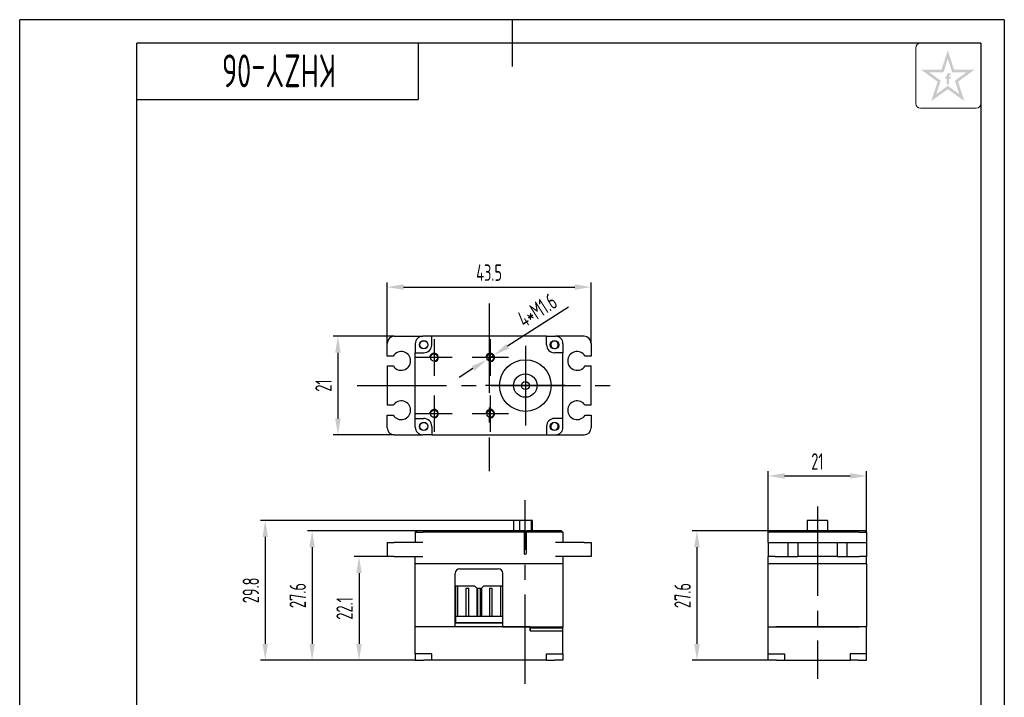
# Model space of a CAD drawing. Header units: millimetres. Extents: x -26 to 185, y -5 to 292.
# Tile 2 of 2: x -25 to 185, y 148 to 292. Entities that reach past the tile are written whole.
import ezdxf
from ezdxf.enums import TextEntityAlignment as Align

# ---------------------------------------------------------------- set-up
doc = ezdxf.new("R2010")
doc.units = ezdxf.units.MM
doc.linetypes.add('CENTER2', pattern=[28.575, 19.05, -3.175, 3.175, -3.175])
for name, color, linetype in [('1轮廓实线层', 7, 'Continuous'), ('2细线层', 4, 'Continuous'), ('3中心线层', 1, 'CENTER2'), ('6文字层', 3, 'Continuous'), ('7标注层', 4, 'Continuous'), ('图框层', 7, 'Continuous')]:
    doc.layers.add(name, color=color, linetype=linetype)
doc.styles.add('PC_TEXTSTYLE', font='ISOCP.SHX', dxfattribs={"width": 0.707, "bigfont": 'GBCBIG.SHX'})
doc.dimstyles.new('GB_DIAMETER', dxfattribs={"dimtxt": 3.5, "dimasz": 3.5, "dimexe": 1, "dimexo": 0, "dimgap": 1.5, "dimtad": 1, "dimjust": 4, "dimdsep": 46, "dimtxsty": 'PC_TEXTSTYLE', "dimcen": 0, "dimclrd": 256, "dimclrt": 3, "dimadec": 0, "dimazin": 2, "dimtp": 0.1, "dimtm": 0.1, "dimtfac": 0.71, "dimtdec": 3, "dimtmove": 0, "dimatfit": 2, "dimfxl": 1, "dimtfill": 1, "dimarcsym": 0})
doc.dimstyles.new('GB_LINEAR', dxfattribs={"dimtxt": 3.5, "dimasz": 3.5, "dimexe": 1, "dimexo": 0, "dimgap": 1.5, "dimtad": 1, "dimdsep": 46, "dimtxsty": 'PC_TEXTSTYLE', "dimcen": 0, "dimclrd": 256, "dimclrt": 3, "dimadec": 0, "dimazin": 2, "dimtp": 0.1, "dimtm": 0.1, "dimtfac": 0.71, "dimtdec": 3, "dimtmove": 0, "dimatfit": 3, "dimfxl": 1, "dimtfill": 1, "dimarcsym": 0})

# ---------------------------------------------------------------- blocks, each defined once
blk = doc.blocks.new('*D3')
at = {"layer": '7标注层', "color": 0, "lineweight": -2}
for p, q in [((53.37, 177.53), (46.37, 177.53)), ((59.37, 155.43), (46.37, 155.43))]:
    blk.add_line(p, q, dxfattribs=at)
at = {"layer": '7标注层', "lineweight": -2}
blk.add_line((47.37, 174.03), (47.37, 158.93), dxfattribs=at)
at = {"layer": '7标注层'}
for points in [[(47.96, 174.03), (46.79, 174.03), (47.37, 177.53)], [(46.79, 158.93), (47.96, 158.93), (47.37, 155.43)]]:
    blk.add_solid(points, dxfattribs=at)
at = {"layer": 'Defpoints', "color": 0}
for p in [(53.37, 177.53), (47.37, 155.43), (59.37, 155.43)]:
    blk.add_point(p, dxfattribs=at)
at = {"layer": '7标注层', "color": 3, "insert": (44.3, 166.48), "char_height": 3.5, "attachment_point": 5, "rotation": 90, "style": 'PC_TEXTSTYLE', "bg_fill": 3, "box_fill_scale": 1.1, "bg_fill_color": 257, "bg_fill_transparency": 0}
blk.add_mtext('22.1', dxfattribs=at)
blk = doc.blocks.new('*D4')
at = {"layer": '7标注层', "color": 0, "lineweight": -2}
for p, q in [((59.67, 183.03), (36.37, 183.03)), ((59.37, 155.43), (36.37, 155.43))]:
    blk.add_line(p, q, dxfattribs=at)
at = {"layer": '7标注层', "lineweight": -2}
blk.add_line((37.37, 179.53), (37.37, 158.93), dxfattribs=at)
at = {"layer": '7标注层'}
for points in [[(37.96, 179.53), (36.79, 179.53), (37.37, 183.03)], [(36.79, 158.93), (37.96, 158.93), (37.37, 155.43)]]:
    blk.add_solid(points, dxfattribs=at)
at = {"layer": 'Defpoints', "color": 0}
for p in [(59.67, 183.03), (37.37, 155.43), (59.37, 155.43)]:
    blk.add_point(p, dxfattribs=at)
at = {"layer": '7标注层', "color": 3, "insert": (34.3, 169.23), "char_height": 3.5, "attachment_point": 5, "rotation": 90, "style": 'PC_TEXTSTYLE', "bg_fill": 3, "box_fill_scale": 1.1, "bg_fill_color": 257, "bg_fill_transparency": 0}
blk.add_mtext('27.6', dxfattribs=at)
blk = doc.blocks.new('ZwmFrameMain_A4^_^无分区图框^_^portrait')
at = {"layer": '1轮廓实线层'}
for p, q in [((80, 292), (80, 282)), ((0, 0), (0, 287)), ((180, 287), (0, 287)), ((180, 287), (180, 0)), ((-25, 143.5), (5, 143.5)), ((185, 143.5), (175, 143.5)), ((80, -5), (80, 5)), ((0, 0), (180, 0))]:
    blk.add_line(p, q, dxfattribs=at)
at = {"layer": '2细线层'}
for p, q in [((-25, -5), (-25, 292)), ((185, 292), (-25, 292)), ((185, 292), (185, -5)), ((-25, -5), (185, -5))]:
    blk.add_line(p, q, dxfattribs=at)
blk = doc.blocks.new('ZwmFrameMain_图样代号')
at = {"layer": '2细线层', "linetype": 'Continuous'}
for p in [(60, 0), (0, -12)]:
    blk.add_line(p, (60, -12), dxfattribs=at)
at = {"layer": '6文字层', "style": 'PC_TEXTSTYLE', "width": 2.827942}
blk.add_attdef('图样代号', text='', height=7, rotation=180, dxfattribs=at).set_placement((58.24, -2.4), (2.35, -2.4), align=Align.FIT)
blk = doc.blocks.new('*D15')
at = {"layer": '7标注层', "color": 0, "lineweight": -2}
for p, q in [((134.64, 182.73), (134.64, 195.73)), ((155.64, 182.73), (155.64, 195.73))]:
    blk.add_line(p, q, dxfattribs=at)
at = {"layer": '7标注层', "lineweight": -2}
blk.add_line((138.14, 194.73), (152.14, 194.73), dxfattribs=at)
at = {"layer": '7标注层'}
for points in [[(138.14, 195.32), (138.14, 194.15), (134.64, 194.73)], [(152.14, 194.15), (152.14, 195.32), (155.64, 194.73)]]:
    blk.add_solid(points, dxfattribs=at)
at = {"layer": 'Defpoints', "color": 0}
for p in [(155.64, 194.73), (134.64, 182.73), (155.64, 182.73)]:
    blk.add_point(p, dxfattribs=at)
at = {"layer": '7标注层', "color": 3, "insert": (145.14, 197.81), "char_height": 3.5, "attachment_point": 5, "style": 'PC_TEXTSTYLE', "bg_fill": 3, "box_fill_scale": 1.1, "bg_fill_color": 257, "bg_fill_transparency": 0}
blk.add_mtext('21', dxfattribs=at)
blk = doc.blocks.new('*D16')
at = {"layer": '7标注层', "color": 0, "lineweight": -2}
for p, q in [((134.94, 183.03), (118.45, 183.03)), ((134.64, 155.43), (118.45, 155.43))]:
    blk.add_line(p, q, dxfattribs=at)
at = {"layer": '7标注层', "lineweight": -2}
blk.add_line((119.45, 179.53), (119.45, 158.93), dxfattribs=at)
at = {"layer": '7标注层'}
for points in [[(120.04, 179.53), (118.87, 179.53), (119.45, 183.03)], [(118.87, 158.93), (120.04, 158.93), (119.45, 155.43)]]:
    blk.add_solid(points, dxfattribs=at)
at = {"layer": 'Defpoints', "color": 0}
for p in [(134.94, 183.03), (119.45, 155.43), (134.64, 155.43)]:
    blk.add_point(p, dxfattribs=at)
at = {"layer": '7标注层', "color": 3, "insert": (116.38, 169.23), "char_height": 3.5, "attachment_point": 5, "rotation": 90, "style": 'PC_TEXTSTYLE', "bg_fill": 3, "box_fill_scale": 1.1, "bg_fill_color": 257, "bg_fill_transparency": 0}
blk.add_mtext('27.6', dxfattribs=at)
blk = doc.blocks.new('*D17')
at = {"layer": '7标注层', "color": 0, "lineweight": -2}
for p, q in [((53.37, 223), (53.37, 236)), ((96.87, 223), (96.87, 236))]:
    blk.add_line(p, q, dxfattribs=at)
at = {"layer": '7标注层', "lineweight": -2}
blk.add_line((56.87, 235), (93.37, 235), dxfattribs=at)
at = {"layer": '7标注层'}
for points in [[(56.87, 235.58), (56.87, 234.41), (53.37, 235)], [(93.37, 234.41), (93.37, 235.58), (96.87, 235)]]:
    blk.add_solid(points, dxfattribs=at)
at = {"layer": 'Defpoints', "color": 0}
for p in [(96.87, 235), (53.37, 223), (96.87, 223)]:
    blk.add_point(p, dxfattribs=at)
at = {"layer": '7标注层', "color": 3, "insert": (75.12, 238.07), "char_height": 3.5, "attachment_point": 5, "style": 'PC_TEXTSTYLE', "bg_fill": 3, "box_fill_scale": 1.1, "bg_fill_color": 257, "bg_fill_transparency": 0}
blk.add_mtext('43.5', dxfattribs=at)
blk = doc.blocks.new('*D18')
at = {"layer": '7标注层', "color": 0, "lineweight": -2}
for p, q in [((54.87, 224.5), (41.87, 224.5)), ((54.87, 203.5), (41.87, 203.5))]:
    blk.add_line(p, q, dxfattribs=at)
at = {"layer": '7标注层', "lineweight": -2}
blk.add_line((42.87, 221), (42.87, 207), dxfattribs=at)
at = {"layer": '7标注层'}
for points in [[(43.46, 221), (42.29, 221), (42.87, 224.5)], [(42.29, 207), (43.46, 207), (42.87, 203.5)]]:
    blk.add_solid(points, dxfattribs=at)
at = {"layer": 'Defpoints', "color": 0}
for p in [(54.87, 224.5), (42.87, 203.5), (54.87, 203.5)]:
    blk.add_point(p, dxfattribs=at)
at = {"layer": '7标注层', "color": 3, "insert": (39.8, 214), "char_height": 3.5, "attachment_point": 5, "rotation": 90, "style": 'PC_TEXTSTYLE', "bg_fill": 3, "box_fill_scale": 1.1, "bg_fill_color": 257, "bg_fill_transparency": 0}
blk.add_mtext('21', dxfattribs=at)
blk = doc.blocks.new('*D19')
at = {"layer": '7标注层', "lineweight": -2}
for p, q in [((92.04, 230.71), (79.07, 222.38)), ((74.62, 219.51), (76.13, 220.48)), ((71.67, 217.62), (68.73, 215.73))]:
    blk.add_line(p, q, dxfattribs=at)
at = {"layer": '7标注层'}
for points in [[(78.76, 222.87), (79.39, 221.89), (76.13, 220.48)], [(71.99, 217.13), (71.36, 218.11), (74.62, 219.51)]]:
    blk.add_solid(points, dxfattribs=at)
at = {"layer": 'Defpoints', "color": 0}
for p in [(74.62, 219.51), (76.13, 220.48)]:
    blk.add_point(p, dxfattribs=at)
at = {"layer": '7标注层', "color": 3, "insert": (85.37, 230.07), "char_height": 3.5, "attachment_point": 5, "rotation": 32.7213, "style": 'PC_TEXTSTYLE', "bg_fill": 3, "box_fill_scale": 1.1, "bg_fill_color": 257, "bg_fill_transparency": 0}
blk.add_mtext('4*M1.6', dxfattribs=at)
blk = doc.blocks.new('*D20')
at = {"layer": '7标注层', "color": 0, "lineweight": -2}
for p, q in [((80.33, 185.23), (26.37, 185.23)), ((59.37, 155.43), (26.37, 155.43))]:
    blk.add_line(p, q, dxfattribs=at)
at = {"layer": '7标注层', "lineweight": -2}
blk.add_line((27.37, 181.73), (27.37, 158.93), dxfattribs=at)
at = {"layer": '7标注层'}
for points in [[(27.96, 181.73), (26.79, 181.73), (27.37, 185.23)], [(26.79, 158.93), (27.96, 158.93), (27.37, 155.43)]]:
    blk.add_solid(points, dxfattribs=at)
at = {"layer": 'Defpoints', "color": 0}
for p in [(80.33, 185.23), (27.37, 155.43), (59.37, 155.43)]:
    blk.add_point(p, dxfattribs=at)
at = {"layer": '7标注层', "color": 3, "insert": (24.3, 170.33), "char_height": 3.5, "attachment_point": 5, "rotation": 90, "style": 'PC_TEXTSTYLE', "bg_fill": 3, "box_fill_scale": 1.1, "bg_fill_color": 257, "bg_fill_transparency": 0}
blk.add_mtext('29.8', dxfattribs=at)

msp = doc.modelspace()

# ---------------------------------------------------------------- hatches: boundary and pattern name
at = {"layer": '6文字层', "lineweight": 5}
h = msp.add_hatch(color=2, dxfattribs=at)
edge = h.paths.add_edge_path(flags=0)
edge.add_line((173.172, 279.419), (173.567, 279.419))
edge.add_line((173.567, 279.419), (173.567, 279.845))
edge.add_line((173.567, 279.845), (173.176, 279.845))
edge.add_line((173.176, 279.845), (173.176, 280.053))
edge.add_spline(control_points=[(173.176, 280.053), (173.176, 280.078), (173.175, 280.174), (173.364, 280.144), (173.482, 280.127), (173.549, 280.11), (173.577, 280.102)], knot_values=[0, 0, 0, 0, 1.4943482, 5.8188355, 8.4876202, 10.3632598, 10.3632598, 10.3632598, 10.3632598], degree=3, periodic=0)
edge.add_line((173.577, 280.102), (173.577, 280.539))
edge.add_spline(control_points=[(173.577, 280.539), (173.505, 280.556), (173.332, 280.597), (173.084, 280.618), (172.855, 280.514), (172.739, 280.37), (172.72, 280.26), (172.714, 280.229)], knot_values=[0, 0, 0, 0, 4.9341397, 11.9452686, 16.0265909, 21.3569295, 23.4510995, 23.4510995, 23.4510995, 23.4510995], degree=3, periodic=0)
edge.add_line((172.714, 280.229), (172.714, 279.845))
edge.add_line((172.714, 279.845), (172.428, 279.845))
edge.add_line((172.428, 279.845), (172.428, 279.419))
edge.add_line((172.428, 279.419), (172.717, 279.419))
edge.add_line((172.717, 279.419), (172.717, 278.229))
edge.add_line((172.717, 278.229), (173.172, 278.229))
edge.add_line((173.172, 278.229), (173.172, 279.419))
h.paths.add_polyline_path([(178.628, 281.333), (174.288, 281.333), (172.948, 285.473), (171.608, 281.333), (167.268, 281.333), (170.762, 278.785), (169.422, 274.656), (172.948, 277.181), (176.474, 274.656), (175.134, 278.785)])
h.paths.add_polyline_path([(174.461, 278.997), (175.394, 276.124), (172.948, 277.914), (170.502, 276.124), (171.434, 278.997), (168.981, 280.786), (172.012, 280.786), (172.948, 283.673), (173.883, 280.786), (176.915, 280.786)], flags=16)

# ---------------------------------------------------------------- linework, layer by layer
at = {"color": 7, "linetype": 'Continuous', "lineweight": 25}
for p, q in [((53.373, 220.297), (53.373, 222.997)), ((54.873, 224.497), (60.973, 224.497)), ((59.373, 222.897), (59.373, 220.997)), ((62.873, 224.497), (60.973, 224.497)), ((87.373, 224.497), (62.873, 224.497)), ((62.873, 222.697), (62.873, 224.497)), ((87.373, 222.697), (87.373, 224.497)), ((87.373, 224.497), (89.273, 224.497)), ((88.448, 223.197), (88.344, 223.197)), ((95.373, 224.497), (89.273, 224.497)), ((90.873, 222.897), (90.873, 220.997)), ((96.873, 222.997), (96.873, 220.297)), ((59.373, 206.997), (59.373, 220.997)), ((59.373, 220.997), (61.173, 220.997)), ((90.873, 220.997), (89.073, 220.997)), ((89.573, 221.97), (89.573, 222.073)), ((90.873, 206.997), (90.873, 220.997)), ((54.671, 220.297), (53.373, 220.297)), ((96.873, 220.297), (95.575, 220.297)), ((53.373, 218.197), (53.373, 209.797)), ((53.373, 218.197), (54.671, 218.197)), ((95.575, 218.197), (96.873, 218.197)), ((96.873, 209.797), (96.873, 218.197)), ((54.671, 209.797), (53.373, 209.797)), ((96.873, 209.797), (95.575, 209.797)), ((53.373, 204.997), (53.373, 207.697)), ((53.373, 207.697), (54.671, 207.697)), ((59.373, 206.997), (61.173, 206.997)), ((59.373, 205.097), (59.373, 206.997)), ((90.873, 206.997), (89.073, 206.997)), ((89.573, 205.922), (89.573, 206.029)), ((90.873, 205.097), (90.873, 206.997)), ((95.575, 207.697), (96.873, 207.697)), ((96.873, 207.697), (96.873, 204.997)), ((62.873, 205.297), (62.873, 203.497)), ((87.373, 205.297), (87.373, 203.497)), ((88.346, 204.797), (88.448, 204.797)), ((54.873, 203.497), (60.973, 203.497)), ((62.873, 203.497), (60.973, 203.497)), ((62.873, 203.497), (87.373, 203.497)), ((87.373, 203.497), (89.273, 203.497)), ((89.273, 203.497), (95.373, 203.497)), ((80.329, 185.233), (80.329, 183.033)), ((81.582, 185.233), (80.329, 185.233)), ((81.582, 185.233), (81.582, 183.033)), ((84.082, 185.233), (81.582, 185.233)), ((84.082, 185.233), (84.082, 183.033)), ((84.371, 185.233), (84.082, 185.233)), ((84.371, 183.033), (84.371, 185.233)), ((142.97, 185.233), (142.97, 183.033)), ((142.973, 185.233), (142.97, 185.233)), ((142.973, 185.233), (142.973, 183.143)), ((145.139, 185.233), (142.973, 185.233)), ((147.303, 185.233), (145.139, 185.233)), ((145.139, 185.123), (145.139, 183.033)), ((147.303, 185.233), (147.303, 183.033)), ((59.373, 182.733), (59.673, 183.033)), ((59.373, 182.733), (60.973, 182.733)), ((59.373, 182.733), (59.373, 180.533)), ((82.563, 183.033), (60.973, 183.033)), ((82.563, 182.733), (60.973, 182.733)), ((82.563, 183.033), (82.563, 182.733)), ((82.563, 183.033), (82.763, 183.033)), ((82.563, 182.733), (82.563, 178.233)), ((82.763, 183.033), (82.863, 183.033)), ((82.863, 182.833), (82.763, 182.833)), ((82.863, 183.033), (83.045, 183.033)), ((83.063, 182.733), (83.063, 183.033)), ((89.273, 183.033), (83.063, 183.033)), ((83.063, 178.233), (83.063, 182.733)), ((89.273, 182.733), (83.063, 182.733)), ((90.873, 182.733), (90.573, 183.033)), ((90.873, 182.733), (90.873, 180.533)), ((134.636, 182.733), (134.936, 183.033)), ((134.936, 183.033), (134.636, 182.733)), ((134.636, 180.533), (134.636, 182.733)), ((154.036, 183.033), (136.236, 183.033)), ((154.036, 182.733), (136.236, 182.733)), ((154.036, 182.733), (155.636, 182.733)), ((155.636, 182.733), (155.336, 183.033)), ((155.636, 182.733), (155.636, 180.533)), ((82.863, 182.651), (82.763, 182.651)), ((53.373, 180.533), (53.373, 177.533)), ((53.373, 180.533), (54.873, 180.533)), ((60.973, 180.533), (54.873, 180.533)), ((95.373, 180.533), (89.273, 180.533)), ((95.373, 180.533), (96.873, 180.533)), ((96.873, 180.533), (96.873, 177.533)), ((134.636, 180.533), (134.636, 177.533)), ((134.636, 180.533), (136.136, 180.533)), ((136.136, 180.533), (138.836, 180.533)), ((138.836, 180.533), (138.836, 177.533)), ((138.836, 180.533), (140.936, 180.533)), ((140.936, 180.533), (140.936, 177.533)), ((140.936, 180.533), (149.336, 180.533)), ((149.336, 180.533), (149.336, 177.533)), ((149.336, 180.533), (151.436, 180.533)), ((151.436, 180.533), (151.436, 177.533)), ((151.436, 180.533), (154.136, 180.533)), ((154.136, 180.533), (155.636, 180.533)), ((155.636, 180.533), (155.636, 177.533)), ((54.873, 177.533), (53.373, 177.533)), ((54.873, 177.533), (60.973, 177.533)), ((59.373, 176.033), (59.373, 177.533)), ((82.763, 178.033), (82.863, 178.033)), ((95.373, 177.533), (89.273, 177.533)), ((90.873, 177.533), (90.873, 176.033)), ((96.873, 177.533), (95.373, 177.533)), ((136.136, 177.533), (134.636, 177.533)), ((134.636, 176.033), (134.636, 177.533)), ((136.136, 177.533), (138.836, 177.533)), ((138.836, 177.533), (140.936, 177.533)), ((149.336, 177.533), (140.936, 177.533)), ((149.336, 177.533), (151.436, 177.533)), ((151.436, 177.533), (154.136, 177.533)), ((155.636, 177.533), (154.136, 177.533)), ((155.636, 176.033), (155.636, 177.533)), ((59.373, 176.033), (60.973, 176.033)), ((59.373, 162.533), (59.373, 175.983)), ((60.973, 175.983), (59.373, 175.983)), ((59.973, 175.983), (59.973, 176.033)), ((60.726, 175.983), (60.726, 176.033)), ((60.973, 176.033), (89.273, 176.033)), ((89.273, 175.983), (60.973, 175.983)), ((61.954, 175.983), (61.954, 176.033)), ((68.873, 174.933), (77.073, 174.933)), ((88.292, 175.983), (88.292, 176.033)), ((89.273, 176.033), (90.873, 176.033)), ((90.873, 175.983), (89.273, 175.983)), ((89.52, 175.983), (89.52, 176.033)), ((90.273, 175.983), (90.273, 176.033)), ((90.873, 175.983), (90.873, 162.533)), ((134.636, 176.033), (136.236, 176.033)), ((134.636, 162.533), (134.636, 175.983)), ((136.236, 175.983), (134.636, 175.983)), ((135.236, 175.983), (135.236, 176.033)), ((135.989, 175.983), (135.989, 176.033)), ((136.236, 176.033), (154.036, 176.033)), ((154.036, 175.983), (136.236, 175.983)), ((137.217, 175.983), (137.217, 176.033)), ((153.055, 175.983), (153.055, 176.033)), ((154.036, 176.033), (155.636, 176.033)), ((155.636, 175.983), (154.036, 175.983)), ((154.284, 175.983), (154.284, 176.033)), ((155.036, 175.983), (155.036, 176.033)), ((155.636, 175.983), (155.636, 162.533)), ((67.873, 162.533), (67.873, 173.933)), ((78.073, 162.533), (78.073, 173.933)), ((67.973, 171.333), (68.373, 171.333)), ((67.973, 171.333), (67.973, 164.833)), ((68.373, 171.333), (68.373, 164.833)), ((68.373, 171.333), (71.973, 171.333)), ((70.173, 170.833), (70.173, 164.833)), ((70.173, 170.833), (70.473, 170.833)), ((70.473, 170.833), (70.773, 170.833)), ((70.773, 164.833), (70.773, 170.833)), ((72.473, 170.833), (71.973, 171.333)), ((72.473, 170.833), (72.473, 164.833)), ((72.673, 170.833), (72.673, 164.833)), ((72.673, 170.833), (72.973, 170.833)), ((72.973, 170.833), (73.273, 170.833)), ((73.273, 164.833), (73.273, 170.833)), ((73.973, 171.333), (73.473, 170.833)), ((73.473, 170.833), (73.473, 164.833)), ((73.973, 171.333), (77.573, 171.333)), ((75.173, 170.833), (75.173, 164.833)), ((75.173, 170.833), (75.773, 170.833)), ((75.773, 164.833), (75.773, 170.833)), ((77.573, 171.333), (77.973, 171.333)), ((77.573, 171.333), (77.573, 164.833)), ((77.973, 171.333), (77.973, 164.833)), ((67.973, 164.833), (67.973, 163.433)), ((67.973, 164.833), (77.973, 164.833)), ((77.973, 164.833), (77.973, 163.433)), ((60.973, 162.533), (59.373, 162.533)), ((59.373, 156.783), (59.373, 162.533)), ((60.973, 162.533), (59.373, 162.533)), ((67.873, 162.533), (60.973, 162.533)), ((83.873, 162.533), (60.973, 162.533)), ((67.873, 163.533), (67.973, 163.533)), ((78.073, 163.433), (67.873, 163.433)), ((78.073, 163.433), (67.873, 163.433)), ((67.973, 163.433), (77.973, 163.433)), ((77.973, 163.533), (78.073, 163.533)), ((78.073, 162.533), (89.273, 162.533)), ((83.873, 162.533), (83.873, 161.733)), ((83.873, 162.358), (89.273, 162.358)), ((83.873, 161.733), (83.873, 162.358)), ((83.873, 161.733), (89.273, 161.733)), ((89.273, 162.533), (90.873, 162.533)), ((89.273, 161.733), (90.873, 161.733)), ((90.698, 162.533), (90.873, 162.358)), ((90.873, 161.733), (90.873, 162.358)), ((90.873, 156.783), (90.873, 161.733)), ((134.636, 162.533), (136.236, 162.533)), ((134.636, 156.783), (134.636, 162.533)), ((154.036, 162.533), (136.236, 162.533)), ((136.236, 162.533), (154.036, 162.533)), ((155.636, 162.533), (154.036, 162.533)), ((155.636, 162.533), (154.036, 162.533)), ((155.636, 156.783), (155.636, 162.533)), ((60.973, 156.783), (59.373, 156.783)), ((59.373, 156.783), (59.373, 155.433)), ((59.373, 155.433), (61.173, 155.433)), ((62.873, 156.783), (60.973, 156.783)), ((62.873, 155.433), (61.173, 155.433)), ((62.873, 155.433), (62.873, 156.783)), ((87.373, 155.433), (62.873, 155.433)), ((87.373, 155.433), (87.373, 156.783)), ((87.373, 156.783), (89.273, 156.783)), ((87.373, 155.433), (89.073, 155.433)), ((90.873, 155.433), (89.073, 155.433)), ((89.273, 156.783), (90.873, 156.783)), ((90.873, 156.783), (90.873, 155.433)), ((134.636, 156.783), (136.236, 156.783)), ((134.636, 155.433), (134.636, 156.783)), ((136.436, 155.433), (134.636, 155.433)), ((136.236, 156.783), (138.136, 156.783)), ((136.436, 155.433), (138.136, 155.433)), ((138.136, 156.783), (138.136, 155.433)), ((138.136, 155.433), (152.136, 155.433)), ((154.036, 156.783), (152.136, 156.783)), ((152.136, 156.783), (152.136, 155.433)), ((153.836, 155.433), (152.136, 155.433)), ((153.836, 155.433), (155.636, 155.433)), ((155.636, 156.783), (154.036, 156.783)), ((155.636, 155.433), (155.636, 156.783))]:
    msp.add_line(p, q, dxfattribs=at)
for centre, radius in [((61.173, 222.697), 0.9), ((61.173, 222.697), 0.85), ((89.073, 222.697), 0.9), ((82.853, 213.997), 5.5), ((82.853, 213.997), 2.5), ((82.853, 213.997), 0.85), ((61.173, 205.297), 0.9), ((61.173, 205.297), 0.85), ((89.073, 205.297), 0.9)]:
    msp.add_circle(centre, radius, dxfattribs=at)
for centre in [(63.373, 219.997), (75.373, 219.997), (63.373, 207.997), (75.373, 207.997)]:
    msp.add_circle(centre, 0.765)
for centre, radius, start, end in [((54.873, 222.997), 1.5, 90, 180), ((60.973, 222.897), 1.6, 90, 180), ((61.173, 222.697), 1.7, 270, 0), ((89.073, 222.697), 1.7, 180, 270), ((89.073, 222.697), 0.8, 141.31781, 308.68219), ((89.073, 222.697), 0.8, 0, 141.31781), ((89.273, 222.897), 1.6, 0, 90), ((89.073, 222.697), 0.8, 308.68219, 0), ((95.373, 222.997), 1.5, 0, 90), ((56.373, 219.247), 2, 211.66824, 148.33176), ((93.873, 219.247), 2, 31.66824, 328.33176), ((56.373, 208.747), 2, 211.66824, 148.33176), ((93.873, 208.747), 2, 31.66824, 328.33176), ((61.173, 205.297), 1.7, 0, 90), ((89.073, 205.297), 1.7, 90, 180), ((89.073, 205.297), 0.8, 51.31781, 218.68219), ((89.073, 205.297), 0.8, 0, 51.31781), ((54.873, 204.997), 1.5, 180, 270), ((60.973, 205.097), 1.6, 180, 270), ((89.073, 205.297), 0.8, 218.68219, 0), ((89.273, 205.097), 1.6, 270, 360), ((95.373, 204.997), 1.5, 270, 360), ((82.763, 178.233), 0.2, 180, 270), ((82.863, 178.233), 0.2, 270, 360), ((68.873, 173.933), 1, 90, 180), ((77.073, 173.933), 1, 360, 90)]:
    msp.add_arc(centre, radius, start, end, dxfattribs=at)
for points, knots in [([(90.873, 222.897), (90.872, 223.003), (90.872, 223.114), (90.839, 223.219), (90.838, 223.224)], [0, 0, 0, 0, 0.9540408, 1, 1, 1, 1]), ([(90.838, 204.771), (90.839, 204.776), (90.872, 204.88), (90.872, 204.991), (90.873, 205.097)], [0, 0, 0, 0, 0.045955, 1, 1, 1, 1]), ([(60.973, 183.033), (60.803, 183.033), (60.633, 183.033), (60.318, 183.033), (60.174, 183.033), (59.933, 183.033), (59.837, 183.033), (59.707, 183.033), (59.673, 183.033), (59.673, 183.033)], [0, 0, 0, 0, 0.25, 0.25, 0.5, 0.5, 0.75, 0.75, 1, 1, 1, 1]), ([(82.763, 182.833), (82.75, 182.834), (82.723, 182.836), (82.684, 182.848), (82.648, 182.868), (82.612, 182.899), (82.573, 182.953), (82.567, 183.004), (82.563, 183.033)], [0, 0, 0, 0, 0.1228466, 0.2468452, 0.3726166, 0.5007555, 0.7040193, 1, 1, 1, 1]), ([(82.763, 182.651), (82.75, 182.651), (82.723, 182.652), (82.684, 182.657), (82.649, 182.665), (82.612, 182.678), (82.573, 182.701), (82.567, 182.721), (82.563, 182.733)], [0, 0, 0, 0, 0.1227548, 0.2467222, 0.3725229, 0.5007505, 0.7051755, 1, 1, 1, 1]), ([(82.863, 182.833), (82.876, 182.834), (82.903, 182.836), (82.942, 182.848), (82.977, 182.868), (83.014, 182.899), (83.053, 182.953), (83.059, 183.003), (83.063, 183.033)], [0, 0, 0, 0, 0.1227644, 0.2467352, 0.3725328, 0.5007511, 0.7050544, 1, 1, 1, 1]), ([(82.863, 182.651), (82.876, 182.651), (82.903, 182.651), (82.942, 182.656), (82.977, 182.665), (83.014, 182.678), (83.053, 182.699), (83.059, 182.721), (83.063, 182.733)], [0, 0, 0, 0, 0.1228559, 0.2468576, 0.3726259, 0.500756, 0.7039016, 1, 1, 1, 1]), ([(90.573, 183.033), (90.573, 183.033), (90.539, 183.033), (90.409, 183.033), (90.313, 183.033), (90.072, 183.033), (89.928, 183.033), (89.613, 183.033), (89.443, 183.033), (89.273, 183.033)], [0, 0, 0, 0, 0.25, 0.25, 0.5, 0.5, 0.75, 0.75, 1, 1, 1, 1]), ([(90.873, 182.733), (90.873, 182.733), (90.831, 182.733), (90.671, 182.733), (90.552, 182.733), (90.256, 182.733), (90.079, 182.733), (89.692, 182.733), (89.482, 182.733), (89.273, 182.733)], [0, 0, 0, 0, 0.25, 0.25, 0.5, 0.5, 0.75, 0.75, 1, 1, 1, 1]), ([(136.236, 182.733), (136.027, 182.733), (135.818, 182.733), (135.431, 182.733), (135.253, 182.733), (134.957, 182.733), (134.838, 182.733), (134.678, 182.733), (134.636, 182.733), (134.636, 182.733)], [0, 0, 0, 0, 0.25, 0.25, 0.5, 0.5, 0.75, 0.75, 1, 1, 1, 1]), ([(136.236, 183.033), (136.066, 183.033), (135.896, 183.033), (135.582, 183.033), (135.437, 183.033), (135.197, 183.033), (135.1, 183.033), (134.97, 183.033), (134.936, 183.033), (134.936, 183.033)], [0, 0, 0, 0, 0.25, 0.25, 0.5, 0.5, 0.75, 0.75, 1, 1, 1, 1]), ([(155.336, 183.033), (155.336, 183.033), (155.303, 183.033), (155.172, 183.033), (155.076, 183.033), (154.835, 183.033), (154.691, 183.033), (154.377, 183.033), (154.207, 183.033), (154.036, 183.033)], [0, 0, 0, 0, 0.25, 0.25, 0.5, 0.5, 0.75, 0.75, 1, 1, 1, 1])]:
    msp.add_open_spline(points, degree=3, knots=knots, dxfattribs=at)
msp.add_open_spline([(89.273, 162.358), (89.378, 162.358), (89.587, 162.358), (89.889, 162.358), (90.168, 162.358), (90.412, 162.358), (90.612, 162.358), (90.76, 162.358), (90.855, 162.358), (90.867, 162.358), (90.873, 162.358)], degree=3, dxfattribs=at)
at = {"layer": '2细线层'}
for centre in [(63.373, 219.997), (75.373, 219.997), (63.373, 207.997), (75.373, 207.997)]:
    msp.add_arc(centre, 0.9, 277, 187, dxfattribs=at)
at = {"layer": '3中心线层'}
for p, q in [((75.123, 231.526), (75.123, 195.775)), ((63.373, 223.897), (63.373, 216.097)), ((75.373, 223.897), (75.373, 216.097)), ((82.853, 222.497), (82.853, 205.497)), ((67.273, 219.997), (59.473, 219.997)), ((79.273, 219.997), (71.473, 219.997)), ((46.971, 213.997), (102.323, 213.997)), ((91.353, 213.997), (74.353, 213.997)), ((63.373, 211.897), (63.373, 204.097)), ((75.373, 211.897), (75.373, 204.097)), ((67.273, 207.997), (59.473, 207.997)), ((79.273, 207.997), (71.473, 207.997)), ((82.813, 150.377), (82.813, 189.559))]:
    msp.add_line(p, q, dxfattribs=at)
at = {"layer": '6文字层', "color": 212, "lineweight": 5}
for p, q in [((166.11, 274.117), (166.11, 286.003)), ((167.107, 287), (180, 287)), ((180, 287), (180, 274.117)), ((179.003, 273.12), (167.107, 273.12))]:
    msp.add_line(p, q, dxfattribs=at)
for centre, start, end in [((167.107, 286.003), 90, 180), ((167.107, 274.117), 180, 270), ((179.003, 274.117), 270, 0)]:
    msp.add_arc(centre, 0.997, start, end, dxfattribs=at)

# ---------------------------------------------------------------- block references
at = {"layer": '图框层'}
ref = msp.add_blockref('ZwmFrameMain_图样代号', (0, 287), dxfattribs=at)
ref.add_attrib('图样代号', 'KHZY-06', dxfattribs={"layer": '6文字层', "height": 7, "rotation": 180, "style": 'PC_TEXTSTYLE', "width": 0.707}).set_placement((30.293, 284.597), align=Align.CENTER)

# ---------------------------------------------------------------- next in the draw order: dimensions: what is measured, and where the dimension line sits
at = {"layer": '7标注层'}
dim = msp.add_linear_dim(base=(47.373, 155.433), p1=(53.373, 177.533), p2=(59.373, 155.433), angle=90, dimstyle='GB_LINEAR', override={"dimscale": 1, "dimgap": 1.5, "dimtad": 1, "dimjust": 0, "dimdec": 2, "dimlfac": 1, "dimse1": 0, "dimse2": 0, "dimsd1": 0, "dimsd2": 0, "dimclrd": 256, "dimclre": 0, "dimtofl": 1, "dimtvp": 0.1}, dxfattribs=at)
dim.commit()
dim.dimension.update_dxf_attribs({"geometry": '*D3', "text_midpoint": (44.298, 166.483)})

# ---------------------------------------------------------------- next in the draw order: dimensions: what is measured, and where the dimension line sits
dim = msp.add_linear_dim(base=(37.373, 155.433), p1=(59.673, 183.033), p2=(59.373, 155.433), angle=90, dimstyle='GB_LINEAR', override={"dimscale": 1, "dimgap": 1.5, "dimtad": 1, "dimjust": 0, "dimdec": 2, "dimlfac": 1, "dimse1": 0, "dimse2": 0, "dimsd1": 0, "dimsd2": 0, "dimclrd": 256, "dimclre": 0, "dimtofl": 1, "dimtvp": 0.1}, dxfattribs=at)
dim.commit()
dim.dimension.update_dxf_attribs({"geometry": '*D4', "text_midpoint": (34.298, 169.233)})

# ---------------------------------------------------------------- next in the draw order: block references
at = {"layer": '图框层'}
msp.add_blockref('ZwmFrameMain_A4^_^无分区图框^_^portrait', (0, 0), dxfattribs=at)

# ---------------------------------------------------------------- next in the draw order: dimensions: what is measured, and where the dimension line sits
at = {"layer": '7标注层'}
for base, p1, p2, picture, middle in [((96.873, 234.997), (53.373, 222.997), (96.873, 222.997), '*D17', (75.123, 238.072)), ((155.636, 194.733), (134.636, 182.733), (155.636, 182.733), '*D15', (145.136, 197.808))]:
    dim = msp.add_linear_dim(base=base, p1=p1, p2=p2, dimstyle='GB_LINEAR', override={"dimscale": 1, "dimgap": 1.5, "dimtad": 1, "dimjust": 0, "dimdec": 2, "dimlfac": 1, "dimse1": 0, "dimse2": 0, "dimsd1": 0, "dimsd2": 0, "dimclrd": 256, "dimclre": 0, "dimtofl": 1, "dimtvp": 0.1}, dxfattribs=at)
    dim.commit()
    dim.dimension.update_dxf_attribs({"geometry": picture, "text_midpoint": middle})
dim = msp.add_linear_dim(base=(27.373, 155.433), p1=(80.329, 185.233), p2=(59.373, 155.433), angle=90, text='29.8', dimstyle='GB_LINEAR', override={"dimscale": 1, "dimgap": 1.5, "dimtad": 1, "dimjust": 0, "dimdec": 2, "dimlfac": 1, "dimpost": '<>', "dimse1": 0, "dimse2": 0, "dimsd1": 0, "dimsd2": 0, "dimclrd": 256, "dimclre": 0, "dimtofl": 1, "dimtvp": 0.1}, dxfattribs=at)
dim.commit()
dim.dimension.update_dxf_attribs({"geometry": '*D20', "text_midpoint": (24.297, 170.333)})

# ---------------------------------------------------------------- next in the draw order: linework, layer by layer
at = {"layer": '3中心线层'}
msp.add_line((145.136, 188.184), (145.136, 151.465), dxfattribs=at)

# ---------------------------------------------------------------- next in the draw order: dimensions: what is measured, and where the dimension line sits
at = {"layer": '7标注层'}
dim = msp.add_diameter_dim_2p(p1=(74.616, 219.511), p2=(76.13, 220.484), text='4*M1.6', dimstyle='GB_DIAMETER', override={"dimscale": 1, "dimgap": 1.5, "dimtad": 1, "dimjust": 4, "dimtih": 0, "dimtoh": 0, "dimdec": 2, "dimlfac": 1, "dimpost": '<>', "dimcen": 0, "dimse1": 0, "dimse2": 0, "dimsd1": 0, "dimsd2": 0, "dimtix": 0, "dimtofl": 1, "dimatfit": 0, "dimtvp": 0.1}, dxfattribs=at)
dim.commit()
dim.dimension.update_dxf_attribs({"geometry": '*D19', "text_midpoint": (86.383, 227.071), "dimtype": 163})
for base, p1, p2, picture, middle in [((42.873, 203.497), (54.873, 224.497), (54.873, 203.497), '*D18', (39.798, 213.997)), ((119.455, 155.433), (134.936, 183.033), (134.636, 155.433), '*D16', (116.38, 169.233))]:
    dim = msp.add_linear_dim(base=base, p1=p1, p2=p2, angle=90, dimstyle='GB_LINEAR', override={"dimscale": 1, "dimgap": 1.5, "dimtad": 1, "dimjust": 0, "dimdec": 2, "dimlfac": 1, "dimse1": 0, "dimse2": 0, "dimsd1": 0, "dimsd2": 0, "dimclrd": 256, "dimclre": 0, "dimtofl": 1, "dimtvp": 0.1}, dxfattribs=at)
    dim.commit()
    dim.dimension.update_dxf_attribs({"geometry": picture, "text_midpoint": middle})

doc.saveas('drawing.dxf')
